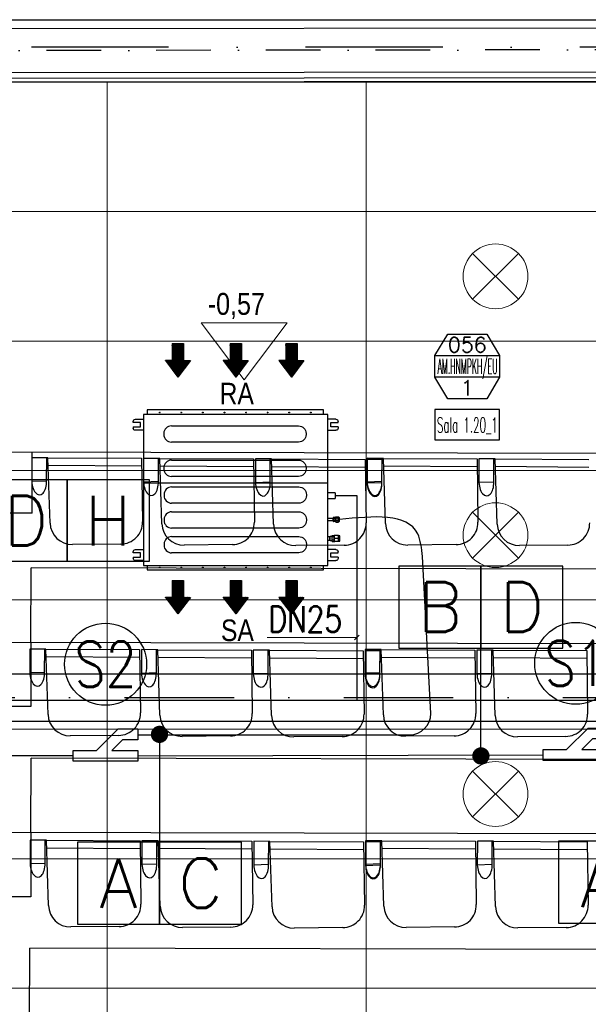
# Model space of a CAD drawing. Header units: millimetres. Extents: x -32221 to 212500, y 31663 to 93766.
# Tile 246 of 256: x 81068 to 83702, y 43320 to 47885. Entities that reach past the tile are written whole.
import ezdxf
from ezdxf.enums import TextEntityAlignment as Align

# ---------------------------------------------------------------- set-up
doc = ezdxf.new("R2010")
doc.units = ezdxf.units.MM
doc.linetypes.add('DASHDOTX2', pattern=[50.8, 25.4, -12.7, 0, -12.7])
for name, color, linetype in [('DVM_INDOOR', 104, 'Continuous'), ('DVM_INOUT_MARK', 3, 'Continuous'), ('DVM_INOUT_NAME', 7, 'Continuous'), ('DVM_JOINT', 1, 'Continuous'), ('DVM_PIPE', 3, 'Continuous'), ('DVM_PIPE_MARK', 6, 'Continuous'), ('osie', 250, 'Continuous'), ('Sciany', 250, 'Continuous'), ('skropliny', 5, 'Continuous'), ('Wyposazenie', 250, 'Continuous')]:
    doc.layers.add(name, color=color, linetype=linetype)
for name, color, linetype, lineweight in [('DVM_PMAT_MARK', 6, 'Continuous', 25), ('kasetony', 42, 'Continuous', 5), ('lampy', 30, 'Continuous', 9), ('opis', 250, 'Continuous', 15), ('Opisy', 250, 'Continuous', 13)]:
    doc.layers.add(name, color=color, linetype=linetype, lineweight=lineweight)
doc.styles.add('DVM_DEFAULT', font='romans.shx', dxfattribs={"bigfont": 'whgtxt.shx'})
doc.styles.get("Standard").update_dxf_attribs({"font": 'ARIALN.TTF'})

# ---------------------------------------------------------------- blocks, each defined once
blk = doc.blocks.new('Direction')
at = {"layer": 'DVM_INDOOR', "color": 1}
for p, q in [((-35, 693.8), (35, 693.8)), ((-35, 693.8), (-35, 588.8)), ((35, 693.8), (35, 588.8)), ((-35, 588.8), (-77, 588.8)), ((-77, 588.8), (0, 487.3)), ((77, 588.8), (0, 487.3)), ((35, 588.8), (77, 588.8))]:
    blk.add_line(p, q, dxfattribs=at)
blk = doc.blocks.new('ID_D_G_D_1_T')
at = {"layer": 'DVM_INDOOR'}
h = blk.add_hatch(dxfattribs=at)
h.set_pattern_fill('ANSI31', color=1, scale=0.75)
h.set_pattern_definition([(45, (-97.4602, 125.541), (-1.683798, 1.683798), [])])
h.paths.add_polyline_path([(-265.5, 522.6), (-207.8, 598.7), (-239.3, 598.7), (-239.3, 677.4), (-291.8, 677.4), (-291.8, 598.7), (-323.3, 598.7)])
h = blk.add_hatch(dxfattribs=at)
h.set_pattern_fill('ANSI31', color=1, scale=0.75)
h.set_pattern_definition([(45, (2.5398, 125.541), (-1.683798, 1.683798), [])])
h.paths.add_polyline_path([(2.5, 522.6), (60.3, 598.7), (28.8, 598.7), (28.8, 677.4), (-23.7, 677.4), (-23.7, 598.7), (-55.2, 598.7)])
h = blk.add_hatch(dxfattribs=at)
h.set_pattern_fill('ANSI31', color=1, scale=0.75)
h.set_pattern_definition([(45, (102.5398, 125.541), (-1.683798, 1.683798), [])])
h.paths.add_polyline_path([(260.1, 522.6), (317.8, 598.7), (286.3, 598.7), (286.3, 677.4), (233.8, 677.4), (233.8, 598.7), (202.3, 598.7)])
h = blk.add_hatch(dxfattribs=at)
h.set_pattern_fill('ANSI31', color=1, scale=0.75)
h.set_pattern_definition([(45, (-97.4602, -971.7816), (-1.683798, 1.683798), [])])
h.paths.add_polyline_path([(-265.5, -574.8), (-207.8, -498.6), (-239.3, -498.6), (-239.3, -419.9), (-291.8, -419.9), (-291.8, -498.6), (-323.3, -498.6)])
h = blk.add_hatch(dxfattribs=at)
h.set_pattern_fill('ANSI31', color=1, scale=0.75)
h.set_pattern_definition([(45, (2.5398, -971.7816), (-1.683798, 1.683798), [])])
h.paths.add_polyline_path([(2.5, -574.8), (60.3, -498.6), (28.8, -498.6), (28.8, -419.9), (-23.7, -419.9), (-23.7, -498.6), (-55.2, -498.6)])
h = blk.add_hatch(dxfattribs=at)
h.set_pattern_fill('ANSI31', color=1, scale=0.75)
h.set_pattern_definition([(45, (102.5398, -971.7816), (-1.683798, 1.683798), [])])
h.paths.add_polyline_path([(260.1, -574.8), (317.8, -498.6), (286.3, -498.6), (286.3, -419.9), (233.8, -419.9), (233.8, -498.6), (202.3, -498.6)])
at = {"layer": 'DVM_INDOOR', "color": 0}
for p, q in [((409, 371), (-408.6, 371)), ((-408.6, 371), (-408.6, 349.2)), ((409, 349.2), (409, 371)), ((-462.2, 326.6), (-424.9, 326.6)), ((-424.9, 349.2), (-424.9, -350.8)), ((429, 349.2), (-424.9, 349.2)), ((429, 275.6), (429, 349.2)), ((466.4, 326.6), (429, 326.6)), ((-472.2, 311.1), (-472.2, 316.6)), ((-439.2, 311.1), (-472.2, 311.1)), ((-472.2, 291.1), (-472.2, 285.6)), ((-472.2, 291.1), (-439.2, 291.1)), ((-424.9, 275.6), (-462.2, 275.6)), ((-439.2, 291.1), (-439.2, 311.1)), ((-295.6, 296.3), (293.4, 296.3)), ((429, -350.8), (429, 275.6)), ((429, 275.6), (466.4, 275.6)), ((443.3, 291.1), (443.3, 311.1)), ((443.3, 311.1), (476.4, 311.1)), ((473.4, 291.1), (443.3, 291.1)), ((476.4, 291.1), (473.4, 291.1)), ((476.4, 311.1), (476.4, 316.6)), ((476.4, 291.1), (476.4, 285.6)), ((-330.7, 261.2), (-330.7, 256.2)), ((328.5, 261.2), (328.5, 256.2)), ((293.4, 221.1), (-295.6, 221.1)), ((-295.6, 137.3), (293.4, 137.3)), ((-330.7, 102.2), (-330.7, 97.2)), ((328.5, 102.2), (328.5, 97.2)), ((293.4, 62.1), (-295.6, 62.1)), ((429, 31.3), (-424.9, 31.3)), ((-294.4, 12.9), (294.6, 12.9)), ((-329.5, -22.2), (-329.5, -27.2)), ((329.8, -22.2), (329.8, -27.2)), ((462.8, -14.8), (429, -13.6)), ((429, -41.1), (462.8, -39.9)), ((462.8, -14.8), (462.8, -27.3)), ((462.8, -27.3), (462.8, -39.9)), ((463.8, -15.8), (463.8, -38.9)), ((294.6, -62.3), (-294.4, -62.3)), ((-294.4, -102.1), (294.6, -102.1)), ((453.4, -133.2), (429, -133)), ((453.4, -130.3), (453.4, -130.8)), ((453.4, -137.4), (453.4, -130.8)), ((453.4, -137.4), (453.4, -130.8)), ((453.4, -142.7), (453.4, -133.2)), ((453.4, -142.7), (453.4, -133.2)), ((453.4, -142.7), (453.4, -133.2)), ((465.4, -128.1), (454.7, -128.1)), ((454.7, -133), (465.4, -133)), ((466.8, -126), (465.4, -127.4)), ((465.4, -128.2), (465.4, -127.4)), ((465.4, -148.4), (465.4, -128.2)), ((467.6, -125.3), (475.7, -125.3)), ((467.6, -130.2), (475.7, -130.2)), ((477.9, -127.4), (476.5, -126)), ((483.4, -130.4), (477.9, -127.4)), ((477.9, -128.2), (477.9, -127.4)), ((477.9, -148.4), (477.9, -128.2)), ((483.4, -145.4), (483.4, -130.4)), ((-329.5, -137.2), (-329.5, -142.2)), ((294.6, -177.3), (-294.4, -177.3)), ((329.8, -137.2), (329.8, -142.2)), ((429, -142.7), (453.4, -142.7)), ((429, -142.7), (453.4, -142.7)), ((453.4, -137.4), (453.4, -138.4)), ((453.4, -145), (453.4, -138.4)), ((453.4, -145), (453.4, -145.5)), ((465.4, -142.8), (454.7, -142.8)), ((465.4, -147.7), (454.7, -147.7)), ((465.4, -148.4), (466.8, -149.8)), ((467.6, -142.8), (475.7, -142.8)), ((467.6, -150.5), (475.7, -150.5)), ((476.5, -149.8), (477.9, -148.4)), ((477.9, -148.4), (483.4, -145.4)), ((-294.4, -217.1), (294.6, -217.1)), ((438.3, -218), (429, -217.9)), ((440.3, -216.4), (438.3, -218)), ((438.3, -225.9), (438.3, -218)), ((438.3, -233.9), (438.3, -218)), ((438.3, -233.9), (438.3, -225.9)), ((448.6, -216.4), (440.3, -216.4)), ((440.3, -235.4), (440.3, -216.4)), ((448.6, -218.9), (448.6, -212)), ((448.6, -212), (458.6, -212)), ((458.6, -218.9), (448.6, -218.9)), ((448.6, -232.8), (448.6, -218.9)), ((458.6, -212), (458.6, -218.9)), ((458.9, -216.3), (458.6, -216.3)), ((458.6, -218.9), (458.6, -232.8)), ((459.4, -212.2), (458.9, -212.7)), ((458.9, -238.7), (458.9, -212.7)), ((476.3, -212.2), (461.5, -212.2)), ((476.3, -212.2), (461.5, -212.2)), ((476.3, -225.7), (461.5, -225.7)), ((478.9, -212.7), (478.4, -212.2)), ((484.9, -213.7), (478.9, -212.7)), ((478.9, -238.7), (478.9, -212.7)), ((484.9, -237.7), (484.9, -213.7)), ((-329.5, -252.2), (-329.5, -257.2)), ((329.8, -252.2), (329.8, -257.2)), ((429, -233.9), (438.3, -233.9)), ((429, -233.9), (438.3, -233.9)), ((438.3, -233.9), (440.3, -235.4)), ((440.3, -235.4), (448.6, -235.4)), ((448.6, -232.8), (458.6, -232.8)), ((448.6, -239.7), (448.6, -232.8)), ((448.6, -239.7), (458.6, -239.7)), ((458.6, -232.8), (458.6, -239.7)), ((458.6, -235.3), (458.9, -235.3)), ((458.9, -238.7), (459.4, -239.2)), ((476.3, -239.2), (461.5, -239.2)), ((478.4, -239.2), (478.9, -238.7)), ((478.9, -238.7), (484.9, -237.7)), ((-472.2, -292.7), (-472.2, -287.2)), ((-439.2, -292.7), (-472.2, -292.7)), ((-472.2, -312.7), (-472.2, -318.2)), ((-472.2, -312.7), (-439.2, -312.7)), ((-462.2, -277.2), (-424.9, -277.2)), ((-439.2, -312.7), (-439.2, -292.7)), ((294.6, -292.3), (-294.4, -292.3)), ((466.4, -277.2), (429, -277.2)), ((443.3, -312.7), (443.3, -292.7)), ((443.3, -292.7), (476.4, -292.7)), ((473.4, -312.7), (443.3, -312.7)), ((476.4, -312.7), (473.4, -312.7)), ((476.4, -292.7), (476.4, -287.2)), ((476.4, -312.7), (476.4, -318.2)), ((-424.9, -328.2), (-462.2, -328.2)), ((-424.9, -350.8), (429, -350.8)), ((-408.6, -350.8), (-408.6, -371)), ((409, -371), (409, -351.3)), ((429, -328.2), (466.4, -328.2)), ((-408.6, -371), (-408.1, -371)), ((-408.1, -371), (409, -371))]:
    blk.add_line(p, q, dxfattribs=at)
for centre in [(-349.9, 358.4), (-249.9, 358.4), (-149.9, 358.4), (-49.9, 358.4), (50.1, 358.4), (150.1, 358.4), (250.1, 358.4), (350.1, 358.4), (-349.9, -360), (-249.9, -360), (-149.9, -360), (-49.9, -360), (50.1, -360), (150.1, -360), (250.1, -360), (350.1, -360)]:
    blk.add_circle(centre, 1.6, dxfattribs=at)
at = {"layer": 'DVM_INDOOR', "color": 0, "extrusion": (0, 0, -1)}
for centre, radius, start, end in [((462.2, 316.6), 10, 0, 90), ((-466.4, 316.6), 10, 90, 180), ((462.2, 285.6), 10, 270, 0), ((-293.4, 261.2), 35.1, 90, 180), ((-466.4, 285.6), 10, 180, 270), ((-293.4, 256.2), 35.1, 180, 270), ((-293.4, 102.2), 35.1, 90, 180), ((-293.4, 97.2), 35.1, 180, 270), ((-294.6, -22.2), 35.1, 90, 180), ((-294.6, -27.2), 35.1, 180, 270), ((-294.6, -137.2), 35.1, 90, 180), ((-294.6, -142.2), 35.1, 180, 270), ((-294.6, -252.2), 35.1, 90, 180), ((-294.6, -257.2), 35.1, 180, 270), ((462.2, -287.2), 10, 0, 90), ((462.2, -318.2), 10, 270, 0), ((-466.4, -287.2), 10, 90, 180), ((-466.4, -318.2), 10, 180, 270), ((-409.5, -351.3), 0.5, 360, 90)]:
    blk.add_arc(centre, radius, start, end, dxfattribs=at)
at = {"layer": 'DVM_INDOOR', "color": 0}
for centre, radius, start, end in [((-295.6, 261.2), 35.1, 90, 180), ((-295.6, 256.2), 35.1, 180, 270), ((-295.6, 102.2), 35.1, 90, 180), ((-295.6, 97.2), 35.1, 180, 270), ((-294.4, -22.2), 35.1, 90, 180), ((-294.4, -27.2), 35.1, 180, 270), ((462.8, -15.8), 1, 0, 88.2), ((462.8, -38.9), 1, 271.8, 0), ((-294.4, -137.2), 35.1, 90, 180), ((-294.4, -142.2), 35.1, 180, 270), ((-294.4, -252.2), 35.1, 90, 180), ((-294.4, -257.2), 35.1, 180, 270)]:
    blk.add_arc(centre, radius, start, end, dxfattribs=at)
for points, knots in [([(454.7, -128.1), (454.7, -128.1), (454.6, -128.1), (454.4, -128.1), (454, -128.3), (453.7, -128.5), (453.6, -128.8), (453.5, -129.1), (453.4, -129.4), (453.4, -129.8), (453.4, -130.1), (453.4, -130.3)], [0, 0, 0, 0, 0.000013, 0.069041, 0.139275, 0.284826, 0.389711, 0.496275, 0.619531, 0.743075, 1, 1, 1, 1]), ([(453.4, -130.8), (453.4, -131), (453.4, -131.3), (453.4, -131.7), (453.5, -132), (453.6, -132.3), (453.8, -132.6), (454.1, -132.9), (454.4, -133), (454.6, -133), (454.7, -133), (454.7, -133)], [0, 0, 0, 0, 0.239182, 0.362776, 0.485496, 0.613466, 0.749358, 0.877858, 0.939112, 0.970034, 1, 1, 1, 1]), ([(454.7, -133), (454.7, -133), (454.6, -133), (454.4, -133.1), (454.1, -133.3), (453.8, -133.8), (453.6, -134.3), (453.5, -134.9), (453.4, -135.6), (453.4, -136.4), (453.4, -137), (453.4, -137.4)], [0, 0, 0, 0, 0.029886, 0.060825, 0.121941, 0.2487, 0.371948, 0.49607, 0.618809, 0.742992, 1, 1, 1, 1]), ([(467.6, -125.3), (466.6, -126.1), (465.9, -126.9), (465.9, -128.6), (466.6, -129.4), (467.6, -130.2)], [0, 0, 0, 0, 0.5, 0.5, 1, 1, 1, 1]), ([(467.6, -130.2), (467.1, -131.2), (466.7, -132.2), (466.1, -134.3), (465.9, -135.4), (465.9, -138.7), (466.6, -140.8), (467.6, -142.8)], [0, 0, 0, 0, 0.25, 0.25, 0.5, 0.5, 1, 1, 1, 1]), ([(475.7, -130.2), (476.7, -129.4), (477.4, -128.6), (477.4, -126.9), (476.7, -126.1), (475.7, -125.3)], [0, 0, 0, 0, 0.5, 0.5, 1, 1, 1, 1]), ([(475.7, -142.8), (476.2, -141.8), (476.6, -140.8), (477.2, -138.7), (477.4, -137.6), (477.4, -134.3), (476.7, -132.2), (475.7, -130.2)], [0, 0, 0, 0, 0.25, 0.25, 0.5, 0.5, 1, 1, 1, 1]), ([(453.4, -138.4), (453.4, -138.8), (453.4, -139.4), (453.4, -140.2), (453.5, -140.8), (453.6, -141.5), (453.8, -142.1), (454.1, -142.5), (454.4, -142.8), (454.6, -142.8), (454.7, -142.8), (454.7, -142.8)], [0, 0, 0, 0, 0.239, 0.36254, 0.485088, 0.61328, 0.74929, 0.877829, 0.939097, 0.970051, 1, 1, 1, 1]), ([(454.7, -142.8), (454.6, -142.8), (454.5, -142.8), (454.3, -142.9), (454, -143), (453.7, -143.3), (453.6, -143.5), (453.5, -143.8), (453.4, -144.1), (453.4, -144.5), (453.4, -144.8), (453.4, -145)], [0, 0, 0, 0, 0.033947, 0.069512, 0.139705, 0.28517, 0.390004, 0.496517, 0.619714, 0.743198, 1, 1, 1, 1]), ([(453.4, -145.5), (453.4, -145.7), (453.4, -146), (453.4, -146.4), (453.5, -146.7), (453.6, -147.1), (453.8, -147.4), (454.1, -147.6), (454.4, -147.7), (454.6, -147.7), (454.7, -147.7), (454.7, -147.7)], [0, 0, 0, 0, 0.239181, 0.362773, 0.485493, 0.613462, 0.749353, 0.877854, 0.939109, 0.970033, 1, 1, 1, 1]), ([(467.6, -142.8), (467.1, -143.4), (466.7, -144), (466.1, -145.3), (465.9, -146), (465.9, -148), (466.6, -149.3), (467.6, -150.5)], [0, 0, 0, 0, 0.25, 0.25, 0.5, 0.5, 1, 1, 1, 1]), ([(475.7, -150.5), (476.2, -149.9), (476.6, -149.3), (477.2, -148), (477.4, -147.3), (477.4, -145.3), (476.7, -144), (475.7, -142.8)], [0, 0, 0, 0, 0.25, 0.25, 0.5, 0.5, 1, 1, 1, 1]), ([(461.5, -212.2), (461.4, -212.2), (461.2, -212.2), (460.9, -212.2), (460.8, -212.2), (460.6, -212.2), (460.6, -212.2), (460.4, -212.2), (460.3, -212.2), (460.1, -212.2), (459.8, -212.2), (459.7, -212.2), (459.5, -212.2), (459.5, -212.2), (459.5, -212.2), (459.4, -212.2), (459.4, -212.2), (459.4, -212.2), (459.4, -212.2), (459.4, -212.2)], [0, 0, 0, 0, 0.125462, 0.125462, 0.250924, 0.250924, 0.313655, 0.313655, 0.376386, 0.501849, 0.501849, 0.752773, 0.752773, 0.878235, 0.878235, 0.940966, 0.972332, 0.972332, 1, 1, 1, 1]), ([(461.5, -225.7), (460.9, -224.7), (460.4, -223.6), (459.7, -221.4), (459.4, -220.2), (459.4, -216.6), (460.3, -214.4), (461.5, -212.2)], [0, 0, 0, 0, 0.25, 0.25, 0.5, 0.5, 1, 1, 1, 1]), ([(461.5, -239.2), (460.9, -238.2), (460.4, -237.1), (459.7, -234.9), (459.4, -233.7), (459.4, -230.1), (460.3, -227.9), (461.5, -225.7)], [0, 0, 0, 0, 0.25, 0.25, 0.5, 0.5, 1, 1, 1, 1]), ([(460.1, -212.2), (460.2, -212.2), (460.2, -212.2), (460.4, -212.2), (460.4, -212.2), (460.4, -212.2), (460.5, -212.2), (460.6, -212.2), (460.8, -212.2), (460.9, -212.2), (461.2, -212.2), (461.4, -212.2), (461.5, -212.2)], [0, 0, 0, 0, 0.181781, 0.181781, 0.249966, 0.249966, 0.318151, 0.454521, 0.454521, 0.72726, 0.72726, 1, 1, 1, 1]), ([(476.3, -225.7), (477, -224.7), (477.5, -223.6), (478.2, -221.4), (478.4, -220.2), (478.4, -216.6), (477.6, -214.4), (476.3, -212.2)], [0, 0, 0, 0, 0.25, 0.25, 0.5, 0.5, 1, 1, 1, 1]), ([(476.3, -212.2), (476.5, -212.2), (476.6, -212.2), (476.9, -212.2), (477.1, -212.2), (477.2, -212.2), (477.3, -212.2), (477.4, -212.2), (477.6, -212.2), (477.8, -212.2), (478, -212.2), (478.2, -212.2), (478.3, -212.2), (478.4, -212.2), (478.4, -212.2), (478.4, -212.2), (478.4, -212.2), (478.4, -212.2), (478.4, -212.2), (478.4, -212.2), (478.4, -212.2), (478.4, -212.2), (478.3, -212.2), (478.2, -212.2), (478, -212.2), (477.8, -212.2), (477.7, -212.2), (477.5, -212.2), (477.5, -212.2), (477.4, -212.2), (477.3, -212.2), (477.2, -212.2), (477.1, -212.2), (476.9, -212.2), (476.6, -212.2), (476.5, -212.2), (476.3, -212.2)], [0, 0, 0, 0, 0.0625, 0.0625, 0.125, 0.125, 0.15625, 0.15625, 0.1875, 0.25, 0.25, 0.375, 0.375, 0.4375, 0.4375, 0.46875, 0.484375, 0.484375, 0.5, 0.5, 0.5625, 0.5625, 0.625, 0.625, 0.75, 0.75, 0.8125, 0.8125, 0.828125, 0.828125, 0.84375, 0.875, 0.875, 0.9375, 0.9375, 1, 1, 1, 1]), ([(476.3, -239.2), (477, -238.2), (477.5, -237.1), (478.2, -234.9), (478.4, -233.7), (478.4, -230.1), (477.6, -227.9), (476.3, -225.7)], [0, 0, 0, 0, 0.25, 0.25, 0.5, 0.5, 1, 1, 1, 1]), ([(459.4, -239.2), (459.4, -239.2), (459.4, -239.2), (459.4, -239.2), (459.4, -239.2), (459.5, -239.2), (459.5, -239.2), (459.5, -239.2), (459.7, -239.2), (459.8, -239.2), (460.1, -239.2), (460.3, -239.2), (460.4, -239.2), (460.6, -239.2), (460.6, -239.2), (460.8, -239.2), (460.9, -239.2), (461.2, -239.2), (461.4, -239.2), (461.5, -239.2)], [0, 0, 0, 0, 0.027668, 0.027668, 0.059034, 0.121765, 0.121765, 0.247227, 0.247227, 0.498151, 0.498151, 0.623614, 0.686345, 0.686345, 0.749076, 0.749076, 0.874538, 0.874538, 1, 1, 1, 1]), ([(478.4, -239.2), (478.4, -239.2), (478.4, -239.2), (478.4, -239.2), (478.4, -239.2), (478.4, -239.2), (478.4, -239.2), (478.3, -239.2), (478.2, -239.2), (478, -239.2), (477.8, -239.2), (477.6, -239.2), (477.4, -239.2), (477.3, -239.2), (477.2, -239.2), (477.1, -239.2), (476.9, -239.2), (476.6, -239.2), (476.5, -239.2), (476.3, -239.2)], [0, 0, 0, 0, 0.027668, 0.027668, 0.059034, 0.121765, 0.121765, 0.247227, 0.247227, 0.498151, 0.498151, 0.623614, 0.686345, 0.686345, 0.749076, 0.749076, 0.874538, 0.874538, 1, 1, 1, 1])]:
    blk.add_open_spline(points, degree=3, knots=knots, dxfattribs=at)
for points in [[(467.6, -150.5), (467.3, -150.3), (467, -150), (466.8, -149.8)], [(476.5, -149.8), (476.3, -150), (476, -150.3), (475.7, -150.5)]]:
    blk.add_open_spline(points, degree=3, dxfattribs=at)
at = {"layer": 'DVM_INDOOR', "xscale": 0.75, "yscale": 0.75, "zscale": 0.75}
for p in [(-265.5, 157.1), (2.5, 157.1), (260.1, 157.1), (-265.5, -940.3), (2.5, -940.3), (260.1, -940.3)]:
    blk.add_blockref('Direction', p, dxfattribs=at)
at = {"layer": 'DVM_INDOOR', "color": 2}
for s, p in [('RA', (86.6, 365.9)), ('SA', (86.6, -731.4))]:
    blk.add_text(s, height=100, dxfattribs=at).set_placement(p, align=Align.BOTTOM_RIGHT)
blk = doc.blocks.new('INOUT_MARK')
at = {"layer": 'DVM_INOUT_MARK', "color": 0}
for p, q in [((-600, 1560), (600, 1560)), ((600, 1160), (-600, 1160))]:
    blk.add_line(p, q, dxfattribs=at)
blk.add_lwpolyline([(-360, 1960), (360, 1960), (600, 1560), (600, 1160), (360, 760), (-360, 760), (-600, 1160), (-600, 1560), (-360, 1960)], dxfattribs=at)
at = {"layer": 'DVM_INOUT_NAME'}
blk.add_lwpolyline([(-600, 0), (600, 0), (600, 560), (-600, 560)], close=True, dxfattribs=at)
at = {"layer": 'DVM_INOUT_MARK', "color": 0, "style": 'DVM_DEFAULT'}
for tag, p in [('CAP', (0, 1760)), ('NO', (0, 960))]:
    blk.add_attdef(tag, text='', height=280, dxfattribs=at).set_placement(p, align=Align.MIDDLE_CENTER)
for tag, width, p, p2 in [('MNAME', 0.53094, (-549, 1220), (563, 1220)), ('QTY', 0.517418, (710, 1220), (1089, 1220))]:
    blk.add_attdef(tag, text='', height=280, dxfattribs=dict(at, width=width)).set_placement(p, p2, align=Align.FIT)
at = {"layer": 'DVM_INOUT_NAME', "style": 'DVM_DEFAULT', "width": 1.097081}
blk.add_attdef('INAME', text='', height=280, dxfattribs=at).set_placement((-562, 134), (564, 134), align=Align.FIT)
blk = doc.blocks.new('AC_RF')
at = {"layer": 'DVM_JOINT'}
blk.add_lwpolyline([(-150, 25), (-150, -25), (-42.3, -25), (57.7, -125), (150, -125), (150, -75), (78.4, -75), (28.4, -25), (150, -25), (150, 25), (-150, 25)], dxfattribs=at)
blk = doc.blocks.new('PIPE_MARK_LG')
at = {"layer": 'DVM_PIPE_MARK', "color": 0}
for p, q in [((0, 190), (-380, 190)), ((-380, 190), (-380, -190)), ((380, 190), (0, 190)), ((0, 190), (0, -190)), ((0, -190), (0, 190)), ((380, -190), (380, 190)), ((-380, -190), (0, -190)), ((0, -190), (380, -190))]:
    blk.add_line(p, q, dxfattribs=at)
at = {"layer": 'DVM_PIPE_MARK', "color": 0, "style": 'DVM_DEFAULT'}
for tag, p in [('L', (-190, 0)), ('G', (190, 0))]:
    blk.add_attdef(tag, text='', height=230, dxfattribs=at).set_placement(p, align=Align.MIDDLE)
blk = doc.blocks.new('PMAT_MARK')
at = {"layer": 'DVM_PMAT_MARK'}
blk.add_circle((0, 0), 190, dxfattribs=at)
at = {"layer": 'DVM_PMAT_MARK', "style": 'DVM_DEFAULT', "width": 0.8}
blk.add_attdef('$SYM', text='', height=210, dxfattribs=at).set_placement((0, 0), align=Align.MIDDLE)

msp = doc.modelspace()

# ---------------------------------------------------------------- linework, layer by layer
msp.add_line((79656.954, 47884.762), (88939.285, 47884.762))
at = {"layer": 'DVM_PIPE'}
for points in [[(81615.46, 44568.632), (82873.086, 44568.632, 0.41421356), (82973.086, 44668.632), (82933.827, 45395.982)], [(81315.46, 44471.445), (80639.771, 44471.445, -0.45923378), (80505.742, 44578.268), (80507.035, 44962.05)]]:
    msp.add_lwpolyline(points, format="xyb", dxfattribs=at)
msp.add_lwpolyline([(81615.46, 44471.445), (83493.555, 44475.822)], dxfattribs=at)
msp.add_spline([(82933.827, 45395.982), (82911.563, 45501.306), (82549.561, 45567.489)], degree=3, dxfattribs=at)
at = {"layer": 'DVM_PIPE_MARK'}
for p, q in [((83204.504, 44471.445), (83204.504, 44971.445)), ((81715.46, 44571.445), (81715.46, 44071.445))]:
    msp.add_line(p, q, dxfattribs=at)
at = {"layer": 'DVM_PIPE_MARK', "const_width": 40}
for points in [[(81695.46, 44571.445, -1), (81735.46, 44571.445, -1), (81735.46, 44571.445, -1)], [(83184.504, 44471.445, -1), (83224.504, 44471.445, -1), (83224.504, 44471.445, -1)]]:
    msp.add_lwpolyline(points, format="xyb", close=True, dxfattribs=at)
at = {"layer": 'kasetony'}
for p, q in [((81472.266, 47594.948), (80272.266, 47594.948)), ((81472.266, 46994.948), (81472.266, 47594.948)), ((81472.266, 47594.948), (81472.266, 46994.948)), ((82672.266, 47594.948), (81472.266, 47594.948)), ((82672.266, 46994.948), (82672.266, 47594.948)), ((82672.266, 47594.948), (82672.266, 46994.948)), ((83872.266, 47594.948), (82672.266, 47594.948)), ((80272.266, 46994.948), (81472.266, 46994.948)), ((81472.266, 46994.948), (80272.266, 46994.948)), ((81472.266, 46994.948), (82672.266, 46994.948)), ((81472.266, 46394.948), (81472.266, 46994.948)), ((81472.266, 46994.948), (81472.266, 46394.948)), ((82672.266, 46994.948), (81472.266, 46994.948)), ((82672.266, 46994.948), (83872.266, 46994.948)), ((82672.266, 46394.948), (82672.266, 46994.948)), ((82672.266, 46994.948), (82672.266, 46394.948)), ((83872.266, 46994.948), (82672.266, 46994.948)), ((80272.266, 46394.948), (81472.266, 46394.948)), ((81472.266, 46394.948), (80272.266, 46394.948)), ((81472.266, 46394.948), (82672.266, 46394.948)), ((81472.266, 45794.948), (81472.266, 46394.948)), ((81472.266, 46394.948), (81472.266, 45794.948)), ((82672.266, 46394.948), (81472.266, 46394.948)), ((82672.266, 46394.948), (83872.266, 46394.948)), ((82672.266, 45794.948), (82672.266, 46394.948)), ((82672.266, 46394.948), (82672.266, 45794.948)), ((83872.266, 46394.948), (82672.266, 46394.948)), ((80272.266, 45794.948), (81472.266, 45794.948)), ((81472.266, 45794.948), (80272.266, 45794.948)), ((81472.266, 45794.948), (82672.266, 45794.948)), ((81472.266, 45194.948), (81472.266, 45794.948)), ((81472.266, 45794.948), (81472.266, 45194.948)), ((82672.266, 45794.948), (81472.266, 45794.948)), ((82672.266, 45794.948), (83872.266, 45794.948)), ((82672.266, 45194.948), (82672.266, 45794.948)), ((82672.266, 45794.948), (82672.266, 45194.948)), ((83872.266, 45794.948), (82672.266, 45794.948)), ((80272.266, 45194.948), (81472.266, 45194.948)), ((81472.266, 45194.948), (80272.266, 45194.948)), ((81472.266, 45194.948), (82672.266, 45194.948)), ((81472.266, 44594.948), (81472.266, 45194.948)), ((81472.266, 45194.948), (81472.266, 44594.948)), ((82672.266, 45194.948), (81472.266, 45194.948)), ((82672.266, 45194.948), (83872.266, 45194.948)), ((82672.266, 44594.948), (82672.266, 45194.948)), ((82672.266, 45194.948), (82672.266, 44594.948)), ((83872.266, 45194.948), (82672.266, 45194.948)), ((80272.266, 44594.948), (81472.266, 44594.948)), ((81472.266, 44594.948), (80272.266, 44594.948)), ((81472.266, 44594.948), (82672.266, 44594.948)), ((81472.266, 43994.948), (81472.266, 44594.948)), ((81472.266, 44594.948), (81472.266, 43994.948)), ((82672.266, 44594.948), (81472.266, 44594.948)), ((82672.266, 44594.948), (83872.266, 44594.948)), ((82672.266, 43994.948), (82672.266, 44594.948)), ((82672.266, 44594.948), (82672.266, 43994.948)), ((83872.266, 44594.948), (82672.266, 44594.948)), ((80272.266, 43994.948), (81472.266, 43994.948)), ((81472.266, 43994.948), (80272.266, 43994.948)), ((81472.266, 43994.948), (82672.266, 43994.948)), ((81472.266, 43394.948), (81472.266, 43994.948)), ((81472.266, 43994.948), (81472.266, 43394.948)), ((82672.266, 43994.948), (81472.266, 43994.948)), ((82672.266, 43994.948), (83872.266, 43994.948)), ((82672.266, 43394.948), (82672.266, 43994.948)), ((82672.266, 43994.948), (82672.266, 43394.948)), ((83872.266, 43994.948), (82672.266, 43994.948)), ((80272.266, 43394.948), (81472.266, 43394.948)), ((81472.266, 43394.948), (80272.266, 43394.948)), ((81472.266, 43394.948), (82672.266, 43394.948)), ((81472.266, 42794.948), (81472.266, 43394.948)), ((81472.266, 43394.948), (81472.266, 42794.948)), ((82672.266, 43394.948), (81472.266, 43394.948)), ((82672.266, 43394.948), (83872.266, 43394.948)), ((82672.266, 42794.948), (82672.266, 43394.948)), ((82672.266, 43394.948), (82672.266, 42794.948)), ((83872.266, 43394.948), (82672.266, 43394.948))]:
    msp.add_line(p, q, dxfattribs=at)
at = {"layer": 'lampy'}
for p, q in [((83166.2, 46801.014), (83378.332, 46588.882)), ((83378.332, 46801.014), (83166.2, 46588.882)), ((83166.2, 45601.014), (83378.332, 45388.882)), ((83378.332, 45601.014), (83166.2, 45388.882)), ((83166.2, 44401.014), (83378.332, 44188.882)), ((83378.332, 44401.014), (83166.2, 44188.882))]:
    msp.add_line(p, q, dxfattribs=at)
for centre in [(83272.266, 46694.948), (83272.266, 45494.948), (83272.266, 44294.948)]:
    msp.add_circle(centre, 150, dxfattribs=at)
at = {"layer": 'opis'}
for p, q in [((82214.083, 45020.379), (82629.924, 45020.379)), ((82618.683, 45009.144), (82641.153, 45031.614))]:
    msp.add_line(p, q, dxfattribs=at)
at = {"layer": 'Opisy'}
for p, q in [((82107.737, 46215.359), (81908.058, 46479.933)), ((81908.058, 46479.933), (82307.416, 46479.933)), ((82107.737, 46215.359), (82307.416, 46479.933))]:
    msp.add_line(p, q, dxfattribs=at)
at = {"layer": 'osie', "linetype": 'DASHDOTX2', "ltscale": 25}
msp.add_line((93188.295, 47757.439), (77303.49, 47757.439), dxfattribs=at)
at = {"layer": 'osie'}
for p, q in [((79520.497, 44851.817), (90153.501, 44851.817)), ((90123.794, 44631.817), (79520.322, 44631.817))]:
    msp.add_line(p, q, dxfattribs=at)
at = {"layer": 'osie', "linetype": 'DASHDOTX2', "ltscale": 20}
msp.add_line((79520.41, 44741.817), (90138.648, 44741.817), dxfattribs=at)
at = {"layer": 'Sciany'}
for p, q in [((79630.793, 47841.955), (88964.883, 47853.823)), ((79631.053, 47637.492), (89169.606, 47649.62)), ((79655.956, 47611.966), (89169.638, 47624.062)), ((79672.266, 47594.948), (89169.66, 47607.023)), ((86310.25, 45867.491), (79642.909, 45883.204)), ((81125.141, 45597.295), (81125.806, 45879.702)), ((81125.141, 45597.295), (79642.625, 45598.772)), ((86305.792, 44984.645), (79642.029, 45000.34)), ((81119.751, 44996.86), (81119.456, 44700.691)), ((81119.053, 44700.692), (79641.732, 44702.164)), ((86303.718, 44104.322), (79641.152, 44120.014)), ((81119.855, 44116.532), (81119.151, 43817.538)), ((81119.151, 43817.538), (79640.852, 43819.011))]:
    msp.add_line(p, q, dxfattribs=at)
at = {"layer": 'Sciany', "linetype": 'DASHDOTX2', "ltscale": 10}
msp.add_line((89067.244, 47751.721), (79528.63, 47739.724), dxfattribs=at)
at = {"layer": 'skropliny'}
for p, q in [((82529.957, 45678.096), (82629.957, 45678.096)), ((82629.957, 45678.096), (82629.91, 44728.349)), ((87728.988, 44728.096), (79783.935, 44728.49))]:
    msp.add_line(p, q, dxfattribs=at)
at = {"layer": 'Wyposazenie'}
for p, q in [((81123.87, 45853.733), (81123.716, 45745.025)), ((81198.699, 45853.355), (81123.87, 45853.733)), ((81192.502, 45747.248), (81193.038, 45853.384)), ((81198.699, 45853.355), (81632.715, 45851.163)), ((81208.486, 45550.475), (81198.699, 45853.355)), ((81632.715, 45851.163), (81637.02, 45557.344)), ((81641.781, 45851.117), (81641.627, 45742.409)), ((81641.781, 45851.117), (81641.627, 45742.409)), ((81710.949, 45850.768), (81641.781, 45851.117)), ((81716.61, 45850.739), (81641.781, 45851.117)), ((81710.413, 45744.632), (81710.949, 45850.768)), ((81710.413, 45744.632), (81710.949, 45850.768)), ((81716.61, 45850.739), (82150.626, 45848.547)), ((81726.397, 45547.86), (81716.61, 45850.739)), ((82150.626, 45848.547), (82154.931, 45554.729)), ((82159.692, 45848.502), (82159.538, 45739.794)), ((82159.692, 45848.502), (82159.538, 45739.794)), ((82228.859, 45848.152), (82159.692, 45848.502)), ((82234.521, 45848.124), (82159.692, 45848.502)), ((82228.323, 45742.017), (82228.859, 45848.152)), ((82228.323, 45742.017), (82228.859, 45848.152)), ((82234.521, 45848.124), (82668.537, 45845.932)), ((82244.308, 45545.244), (82234.521, 45848.124)), ((82668.537, 45845.932), (82672.841, 45552.113)), ((82677.603, 45845.886), (82677.448, 45737.178)), ((82677.611, 45851.526), (82677.456, 45742.818)), ((82746.77, 45845.537), (82677.603, 45845.886)), ((82752.44, 45851.148), (82677.611, 45851.526)), ((82746.234, 45739.401), (82746.77, 45845.537)), ((82746.242, 45745.041), (82746.778, 45851.177)), ((82752.44, 45851.148), (83186.456, 45848.956)), ((82762.227, 45548.269), (82752.44, 45851.148)), ((83186.456, 45848.956), (83190.76, 45555.138)), ((83195.522, 45848.91), (83195.367, 45740.203)), ((83195.522, 45848.91), (83195.367, 45740.203)), ((83264.689, 45848.561), (83195.522, 45848.91)), ((83270.35, 45848.532), (83195.522, 45848.91)), ((83264.153, 45742.425), (83264.689, 45848.561)), ((83264.153, 45742.425), (83264.689, 45848.561)), ((83270.35, 45848.532), (83704.367, 45846.341)), ((83280.138, 45545.653), (83270.35, 45848.532)), ((81199.979, 45818.933), (81633.233, 45815.803)), ((81717.889, 45816.317), (82151.144, 45813.187)), ((82235.8, 45813.702), (82669.055, 45810.572)), ((82753.719, 45816.726), (83186.974, 45813.596)), ((83271.63, 45814.11), (83704.885, 45810.98)), ((81123.716, 45745.025), (81192.502, 45747.248)), ((81641.627, 45742.409), (81710.413, 45744.632)), ((81641.627, 45742.409), (81710.413, 45744.632)), ((82159.538, 45739.794), (82228.323, 45742.017)), ((82159.538, 45739.794), (82228.323, 45742.017)), ((82677.456, 45742.818), (82746.242, 45745.041)), ((83195.367, 45740.203), (83264.153, 45742.425)), ((83195.367, 45740.203), (83264.153, 45742.425)), ((82677.448, 45737.178), (82746.234, 45739.401)), ((81535.743, 45453.62), (81311.608, 45451.55)), ((82053.654, 45451.004), (81829.519, 45448.935)), ((82571.565, 45448.389), (82347.43, 45446.319)), ((83089.484, 45451.413), (82865.349, 45449.343)), ((83607.395, 45448.797), (83383.26, 45446.728)), ((81119.751, 44996.86), (81120.569, 45344.083)), ((86314.651, 45331.849), (81120.569, 45344.083)), ((81114.24, 44966.908), (81114.085, 44858.2)), ((81189.068, 44966.53), (81114.24, 44966.908)), ((81182.871, 44860.423), (81183.407, 44966.559)), ((81189.068, 44966.53), (81623.085, 44964.339)), ((81198.856, 44663.651), (81189.068, 44966.53)), ((81623.085, 44964.339), (81627.389, 44670.52)), ((81632.151, 44964.293), (81631.996, 44855.585)), ((81632.151, 44964.293), (81631.996, 44855.585)), ((81701.318, 44963.943), (81632.151, 44964.293)), ((81706.979, 44963.915), (81632.151, 44964.293)), ((81700.782, 44857.808), (81701.318, 44963.943)), ((81700.782, 44857.808), (81701.318, 44963.943)), ((81706.979, 44963.915), (82140.996, 44961.723)), ((81716.767, 44661.035), (81706.979, 44963.915)), ((82667.98, 44964.701), (82667.826, 44855.994)), ((82742.809, 44964.324), (82667.98, 44964.701)), ((82736.612, 44858.216), (82737.148, 44964.352)), ((82742.809, 44964.324), (83176.826, 44962.132)), ((82752.596, 44661.444), (82742.809, 44964.324)), ((81190.348, 44932.108), (81623.603, 44928.978)), ((81708.259, 44929.493), (82141.514, 44926.363)), ((82140.996, 44961.723), (82145.3, 44667.904)), ((82150.061, 44961.677), (82149.907, 44852.969)), ((82150.061, 44961.677), (82149.907, 44852.969)), ((82219.229, 44961.328), (82150.061, 44961.677)), ((82224.89, 44961.299), (82150.061, 44961.677)), ((82218.693, 44855.192), (82219.229, 44961.328)), ((82218.693, 44855.192), (82219.229, 44961.328)), ((82224.89, 44961.299), (82658.907, 44959.107)), ((82234.678, 44658.42), (82224.89, 44961.299)), ((82226.17, 44926.877), (82659.425, 44923.747)), ((82658.907, 44959.107), (82663.211, 44665.289)), ((82667.972, 44959.062), (82667.818, 44850.354)), ((82737.14, 44958.712), (82667.972, 44959.062)), ((82736.604, 44852.577), (82737.14, 44958.712)), ((82744.089, 44929.901), (83177.344, 44926.771)), ((83176.826, 44962.132), (83181.13, 44668.313)), ((83185.891, 44962.086), (83185.737, 44853.378)), ((83185.891, 44962.086), (83185.737, 44853.378)), ((83255.059, 44961.737), (83185.891, 44962.086)), ((83260.72, 44961.708), (83185.891, 44962.086)), ((83254.523, 44855.601), (83255.059, 44961.737)), ((83254.523, 44855.601), (83255.059, 44961.737)), ((83260.72, 44961.708), (83694.737, 44959.516)), ((83270.507, 44658.828), (83260.72, 44961.708)), ((83262, 44927.286), (83695.255, 44924.156)), ((83694.737, 44959.516), (83699.041, 44665.697)), ((81114.085, 44858.2), (81182.871, 44860.423)), ((81631.996, 44855.585), (81700.782, 44857.808)), ((81631.996, 44855.585), (81700.782, 44857.808)), ((82149.907, 44852.969), (82218.693, 44855.192)), ((82149.907, 44852.969), (82218.693, 44855.192)), ((82667.818, 44850.354), (82736.604, 44852.577)), ((82667.826, 44855.994), (82736.612, 44858.216)), ((83185.737, 44853.378), (83254.523, 44855.601)), ((83185.737, 44853.378), (83254.523, 44855.601)), ((81526.113, 44566.795), (81301.978, 44564.726)), ((82044.023, 44564.18), (81819.889, 44562.11)), ((82561.934, 44561.564), (82337.8, 44559.494)), ((83079.853, 44564.588), (82855.719, 44562.519)), ((83597.764, 44561.973), (83373.63, 44559.903)), ((81119.855, 44116.532), (81120.666, 44460.766)), ((86316.027, 44448.529), (81120.666, 44460.766)), ((81116.376, 44080.752), (81116.222, 43972.044)), ((81191.205, 44080.374), (81116.376, 44080.752)), ((81185.008, 43974.267), (81185.544, 44080.403)), ((81191.205, 44080.374), (81625.222, 44078.183)), ((81200.992, 43777.495), (81191.205, 44080.374)), ((81625.222, 44078.183), (81629.526, 43784.364)), ((81634.287, 44078.137), (81634.133, 43969.429)), ((81634.287, 44078.137), (81634.133, 43969.429)), ((81703.455, 44077.787), (81634.287, 44078.137)), ((81709.116, 44077.759), (81634.287, 44078.137)), ((81702.919, 43971.652), (81703.455, 44077.787)), ((81702.919, 43971.652), (81703.455, 44077.787)), ((81709.116, 44077.759), (82143.133, 44075.567)), ((81718.903, 43774.879), (81709.116, 44077.759)), ((82143.133, 44075.567), (82147.437, 43781.748)), ((82152.198, 44075.521), (82152.044, 43966.813)), ((82152.198, 44075.521), (82152.044, 43966.813)), ((82221.366, 44075.172), (82152.198, 44075.521)), ((82227.027, 44075.143), (82152.198, 44075.521)), ((82220.83, 43969.036), (82221.366, 44075.172)), ((82220.83, 43969.036), (82221.366, 44075.172)), ((82227.027, 44075.143), (82661.043, 44072.951)), ((82236.814, 43772.264), (82227.027, 44075.143)), ((82661.043, 44072.951), (82665.348, 43779.133)), ((82670.109, 44072.906), (82669.955, 43964.198)), ((82670.117, 44078.545), (82669.963, 43969.838)), ((82739.277, 44072.556), (82670.109, 44072.906)), ((82744.946, 44078.168), (82670.117, 44078.545)), ((82738.741, 43966.421), (82739.277, 44072.556)), ((82738.749, 43972.06), (82739.285, 44078.196)), ((82744.946, 44078.168), (83178.962, 44075.976)), ((82754.733, 43775.288), (82744.946, 44078.168)), ((83178.962, 44075.976), (83183.267, 43782.157)), ((83188.028, 44075.93), (83187.874, 43967.222)), ((83188.028, 44075.93), (83187.874, 43967.222)), ((83257.195, 44075.581), (83188.028, 44075.93)), ((83262.857, 44075.552), (83188.028, 44075.93)), ((83256.659, 43969.445), (83257.195, 44075.581)), ((83256.659, 43969.445), (83257.195, 44075.581)), ((83262.857, 44075.552), (83696.873, 44073.36)), ((83272.644, 43772.672), (83262.857, 44075.552)), ((83696.873, 44073.36), (83701.178, 43779.541)), ((81192.485, 44045.952), (81625.74, 44042.822)), ((81710.396, 44043.337), (82143.651, 44040.207)), ((82228.307, 44040.721), (82661.561, 44037.591)), ((82746.225, 44043.745), (83179.48, 44040.615)), ((83264.136, 44041.13), (83697.391, 44038)), ((81116.222, 43972.044), (81185.008, 43974.267)), ((81634.133, 43969.429), (81702.919, 43971.652)), ((81634.133, 43969.429), (81702.919, 43971.652)), ((82152.044, 43966.813), (82220.83, 43969.036)), ((82152.044, 43966.813), (82220.83, 43969.036)), ((82669.955, 43964.198), (82738.741, 43966.421)), ((82669.963, 43969.838), (82738.749, 43972.06)), ((83187.874, 43967.222), (83256.659, 43969.445)), ((83187.874, 43967.222), (83256.659, 43969.445)), ((81528.249, 43680.639), (81304.115, 43678.57)), ((82046.16, 43678.024), (81822.026, 43675.954)), ((82564.071, 43675.408), (82339.936, 43673.338)), ((83081.99, 43678.432), (82857.855, 43676.363)), ((83599.901, 43675.817), (83375.766, 43673.747)), ((81113.275, 43232.823), (81114.095, 43580.897)), ((86311.576, 43568.656), (81114.095, 43580.897))]:
    msp.add_line(p, q, dxfattribs=at)
for centre, start, end in [((81534.799, 45555.847), 270.529054, 0.839276), ((81310.665, 45553.777), 181.850846, 270.529054), ((81828.575, 45551.162), 181.850846, 270.529054), ((82052.71, 45553.231), 270.529054, 0.839276), ((82346.486, 45548.546), 181.850846, 270.529054), ((82570.621, 45550.616), 270.529054, 0.839276), ((82864.405, 45551.57), 181.850846, 270.529054), ((83088.54, 45553.64), 270.529054, 0.839276), ((83382.316, 45548.955), 181.850846, 270.529054), ((83606.451, 45551.025), 270.529054, 0.839276), ((81301.034, 44666.953), 181.850846, 270.529054), ((81525.169, 44669.022), 270.529054, 0.839276), ((81818.945, 44664.337), 181.850846, 270.529054), ((82043.079, 44666.407), 270.529054, 0.839276), ((82336.856, 44661.722), 181.850846, 270.529054), ((82560.99, 44663.791), 270.529054, 0.839276), ((82854.775, 44664.746), 181.850846, 270.529054), ((83078.909, 44666.816), 270.529054, 0.839276), ((83372.686, 44662.13), 181.850846, 270.529054), ((83596.82, 44664.2), 270.529054, 0.839276), ((81303.171, 43780.797), 181.850846, 270.529054), ((81527.305, 43782.866), 270.529054, 0.839276), ((82045.216, 43780.251), 270.529054, 0.839276), ((82563.127, 43777.635), 270.529054, 0.839276), ((83081.046, 43780.66), 270.529054, 0.839276), ((83598.957, 43778.044), 270.529054, 0.839276), ((81821.082, 43778.181), 181.850846, 270.529054), ((82338.993, 43775.566), 181.850846, 270.529054), ((82856.911, 43778.59), 181.850846, 270.529054), ((83374.822, 43775.974), 181.850846, 270.529054)]:
    msp.add_arc(centre, 102.232, start, end, dxfattribs=at)
for centre in [(81158.109, 45746.136), (81676.02, 45743.521), (81676.02, 45743.521), (82193.931, 45740.905), (82193.931, 45740.905), (82711.841, 45738.29), (82711.849, 45743.929), (83229.76, 45741.314), (83229.76, 45741.314), (81148.478, 44859.312), (81666.389, 44856.696), (81666.389, 44856.696), (82184.3, 44854.081), (82184.3, 44854.081), (82702.211, 44851.465), (82702.219, 44857.105), (83220.13, 44854.489), (83220.13, 44854.489), (81150.615, 43973.156), (81668.526, 43970.54), (81668.526, 43970.54), (82186.437, 43967.925), (82186.437, 43967.925), (82704.348, 43965.309), (82704.356, 43970.949), (83222.267, 43968.333), (83222.267, 43968.333)]:
    msp.add_ellipse(centre, major_axis=(-2.082, 64.439), ratio=0.53373009, start_param=1.44454642, end_param=4.71238898, dxfattribs=at)

# ---------------------------------------------------------------- block references
at = {"layer": 'DVM_INDOOR', "rotation": 359.9999999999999}
msp.add_blockref('ID_D_G_D_1_T', (82066.156, 45705.421), dxfattribs=at)
at = {"layer": 'DVM_INOUT_MARK'}
ref = msp.add_blockref('INOUT_MARK', (83141.182, 45937.36), dxfattribs=dict(at, xscale=0.25, yscale=0.25, zscale=0.25))
ref.add_attrib('CAP', '056', dxfattribs={"color": 0, "height": 70, "style": 'DVM_DEFAULT'}).set_placement((83141.182, 46377.36), align=Align.MIDDLE_CENTER)
ref.add_attrib('MNAME', 'AM.HNMPKH/EU', dxfattribs={"color": 0, "height": 70, "style": 'DVM_DEFAULT', "width": 0.343035}).set_placement((83003.983, 46242.398), (83281.841, 46242.398), align=Align.FIT)
ref.add_attrib('NO', '1', dxfattribs={"color": 0, "height": 70, "style": 'DVM_DEFAULT'}).set_placement((83141.182, 46177.36), align=Align.MIDDLE_CENTER)
ref.add_attrib('INAME', 'Sala 1.20_1', dxfattribs={"layer": 'DVM_INOUT_NAME', "height": 70, "style": 'DVM_DEFAULT', "width": 0.439975}).set_placement((83000.722, 45970.864), (83282.306, 45970.864), align=Align.FIT)
at = {"layer": 'DVM_JOINT', "extrusion": (0, -1.22465e-16, -1), "rotation": 180}
for p in [(-83643.555, 44475.822), (-81465.46, 44471.445)]:
    msp.add_blockref('AC_RF', p, dxfattribs=at)
at = {"layer": 'DVM_PIPE_MARK'}
ref = msp.add_blockref('PIPE_MARK_LG', (81287.036, 45562.311), dxfattribs=dict(at, xscale=-1, rotation=180))
ref.add_attrib('L', 'D', dxfattribs={"color": 4, "height": 230, "style": 'DVM_DEFAULT'}).set_placement((81097.036, 45562.311), align=Align.MIDDLE)
ref.add_attrib('G', 'H', dxfattribs={"color": 3, "height": 230, "style": 'DVM_DEFAULT'}).set_placement((81477.036, 45562.311), align=Align.MIDDLE)
ref = msp.add_blockref('PIPE_MARK_LG', (83204.504, 45161.445), dxfattribs=at)
ref.add_attrib('L', 'B', dxfattribs={"color": 4, "height": 230, "style": 'DVM_DEFAULT'}).set_placement((83014.504, 45161.445), align=Align.MIDDLE)
ref.add_attrib('G', 'D', dxfattribs={"color": 3, "height": 230, "style": 'DVM_DEFAULT'}).set_placement((83394.504, 45161.445), align=Align.MIDDLE)
ref = msp.add_blockref('PIPE_MARK_LG', (81715.46, 43881.445), dxfattribs=at)
ref.add_attrib('L', 'A', dxfattribs={"color": 4, "height": 230, "style": 'DVM_DEFAULT'}).set_placement((81525.46, 43881.445), align=Align.MIDDLE)
ref.add_attrib('G', 'C', dxfattribs={"color": 3, "height": 230, "style": 'DVM_DEFAULT'}).set_placement((81905.46, 43881.445), align=Align.MIDDLE)
ref = msp.add_blockref('PIPE_MARK_LG', (83943.555, 43885.822), dxfattribs=at)
ref.add_attrib('L', 'A', dxfattribs={"color": 4, "height": 230, "style": 'DVM_DEFAULT'}).set_placement((83753.555, 43885.822), align=Align.MIDDLE)
ref.add_attrib('G', 'C', dxfattribs={"color": 3, "height": 230, "style": 'DVM_DEFAULT'}).set_placement((84133.555, 43885.822), align=Align.MIDDLE)
at = {"layer": 'DVM_PMAT_MARK'}
ref = msp.add_blockref('PMAT_MARK', (81465.46, 44896.445), dxfattribs=at)
ref.add_attrib('$SYM', 'S2', dxfattribs={"color": 6, "height": 210, "style": 'DVM_DEFAULT', "width": 0.8}).set_placement((81465.46, 44896.445), align=Align.MIDDLE)
ref = msp.add_blockref('PMAT_MARK', (83643.555, 44900.822), dxfattribs=at)
ref.add_attrib('$SYM', 'S1', dxfattribs={"color": 6, "height": 210, "style": 'DVM_DEFAULT', "width": 0.8}).set_placement((83643.555, 44900.822), align=Align.MIDDLE)

# ---------------------------------------------------------------- texts
at = {"layer": 'opis', "insert": (82219.936, 45165.997), "char_height": 120, "width": 248.87938, "attachment_point": 1}
msp.add_mtext('\\Fromans|c238;\\W0.8;DN25', dxfattribs=at)
at = {"layer": 'Opisy'}
msp.add_text('-0,57', height=101.3994, dxfattribs=at).set_placement((81939.024, 46516.437))

doc.saveas('drawing.dxf')
